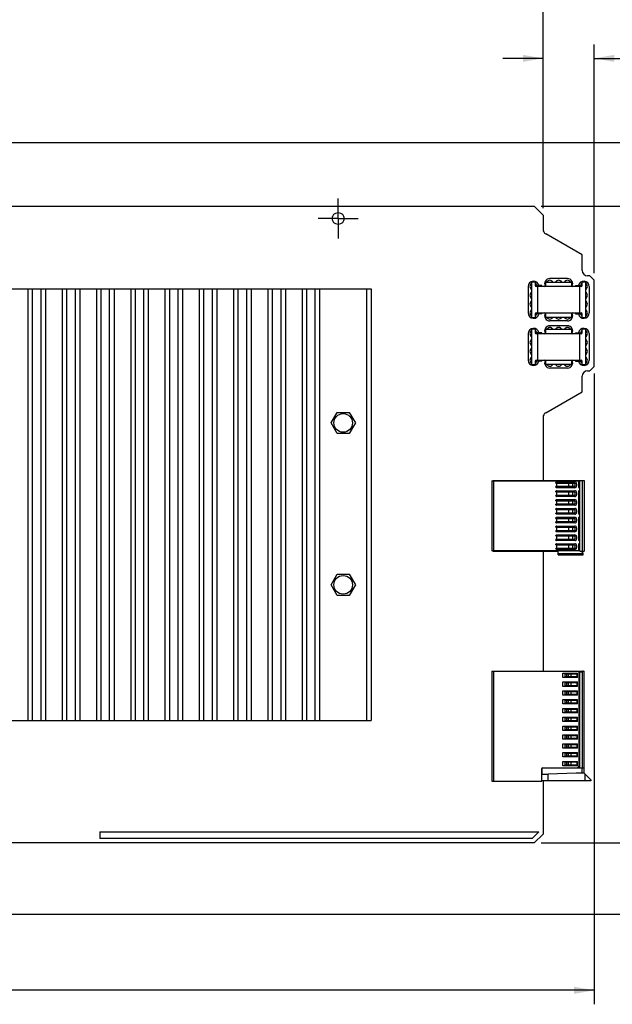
# Model space of a CAD drawing. Header units: inches. Extents: x 0 to 34, y 0 to 22.
# Tile 14 of 37: x 20.1 to 25.3, y 5.6 to 14.4. Entities that reach past the tile are written whole.
import ezdxf

# ---------------------------------------------------------------- set-up
doc = ezdxf.new("R2010")
doc.units = ezdxf.units.IN
doc.header["$LTSCALE"] = 1.87
doc.header["$MEASUREMENT"] = 0
doc.linetypes.add('CENTER', pattern=[0.6, 0.375, -0.075, 0.075, -0.075])
doc.layers.get('0').update_dxf_attribs({"linetype": 'CONTINUOUS'})
for name, color, linetype in [('02___PRT_ALL_AXES', 7, 'CONTINUOUS'), ('COSMETIC', 7, 'CONTINUOUS'), ('DATUMCURVES', 7, 'CONTINUOUS'), ('DIMENSIONS', 7, 'CONTINUOUS')]:
    doc.layers.add(name, color=color, linetype=linetype)
doc.styles.get("Standard").update_dxf_attribs({"font": 'txt', "width": 0.8})
doc.dimstyles.new('DIMSTYLE_1', dxfattribs={"dimtxt": 0.125, "dimasz": 0.18, "dimexe": 0.125, "dimexo": 0.0625, "dimgap": 0.0625, "dimtad": 0, "dimtih": 1, "dimtoh": 1, "dimzin": 0, "dimdsep": 46, "dimtxsty": 'STANDARD', "dimblk": '_FILLED', "dimblk1": '_FILLED', "dimblk2": '_FILLED', "dimcen": 0.09, "dimazin": 0, "dimtp": 0.01, "dimtm": 0.01, "dimtfac": 1, "dimtofl": 0, "dimtmove": 0, "dimatfit": 3, "dimldrblk": '_FILLED', "dimfxl": 1, "dimtolj": 1, "dimtzin": 0, "dimarcsym": 0})

# ---------------------------------------------------------------- blocks, each defined once
blk = doc.blocks.new('_FILLED')
at = {"color": 0, "linetype": 'BYBLOCK'}
blk.add_solid([(0, 0), (-1, 0.174), (-1, -0.174)], dxfattribs=at)
blk = doc.blocks.new('*D16')
at = {"layer": 'DIMENSIONS', "color": 2, "linetype": 'CONTINUOUS'}
for p, q in [((25.179, 11.1974), (25.179, 5.5669)), ((11.9834, 6.9505), (11.9834, 5.5669)), ((11.9834, 5.6919), (17.6562, 5.6919)), ((25.179, 5.6919), (19.5062, 5.6919))]:
    blk.add_line(p, q, dxfattribs=at)
at = {"layer": 'DIMENSIONS', "color": 2, "linetype": 'CONTINUOUS', "xscale": 0.18, "yscale": 0.18, "zscale": 0.18, "rotation": 180}
blk.add_blockref('_FILLED', (11.9834, 5.6919), dxfattribs=at)
at = {"layer": 'DIMENSIONS', "color": 2, "linetype": 'CONTINUOUS', "xscale": 0.18, "yscale": 0.18, "zscale": 0.18}
blk.add_blockref('_FILLED', (25.179, 5.6919), dxfattribs=at)
at = {"layer": 'DIMENSIONS', "color": 2, "linetype": 'CONTINUOUS', "insert": (18.5812, 5.7544), "char_height": 0.125, "width": 1.725, "attachment_point": 2, "line_spacing_factor": 0.9}
blk.add_mtext('(335.17{\\ftxt.shx;\\W1.000000;\\H0.125000; }[13.196])', dxfattribs=at)
blk = doc.blocks.new('*D17')
at = {"layer": 'DIMENSIONS', "color": 2, "linetype": 'CONTINUOUS'}
for p, q in [((25.929, 7.0068), (25.929, 7.3668)), ((24.7058, 7.0068), (26.054, 7.0068)), ((13.3519, 6.371), (26.054, 6.371)), ((25.929, 6.371), (25.929, 6.011))]:
    blk.add_line(p, q, dxfattribs=at)
at = {"layer": 'DIMENSIONS', "color": 2, "linetype": 'CONTINUOUS', "xscale": 0.18, "yscale": 0.18, "zscale": 0.18}
for p, rotation in [((25.929, 7.0068), 270), ((25.929, 6.371), 90)]:
    blk.add_blockref('_FILLED', p, dxfattribs=dict(at, rotation=rotation))
at = {"layer": 'DIMENSIONS', "color": 2, "linetype": 'CONTINUOUS', "insert": (25.929, 6.7514), "char_height": 0.125, "width": 1.225, "attachment_point": 2, "line_spacing_factor": 0.9}
blk.add_mtext('16.15{\\ftxt.shx;\\W1.000000;\\H0.125000; }[.636]', dxfattribs=at)
blk = doc.blocks.new('*D18')
at = {"layer": 'DIMENSIONS', "color": 2, "linetype": 'CONTINUOUS'}
for p, q in [((24.7058, 12.6887), (26.804, 12.6887)), ((26.679, 12.6887), (26.679, 9.9728)), ((26.679, 7.0068), (26.679, 9.7228)), ((24.7058, 7.0068), (26.804, 7.0068))]:
    blk.add_line(p, q, dxfattribs=at)
at = {"layer": 'DIMENSIONS', "color": 2, "linetype": 'CONTINUOUS', "xscale": 0.18, "yscale": 0.18, "zscale": 0.18}
for p, rotation in [((26.679, 12.6887), 90), ((26.679, 7.0068), 270)]:
    blk.add_blockref('_FILLED', p, dxfattribs=dict(at, rotation=rotation))
at = {"layer": 'DIMENSIONS', "color": 2, "linetype": 'CONTINUOUS', "insert": (26.679, 9.9103), "char_height": 0.125, "width": 1.425, "attachment_point": 2, "line_spacing_factor": 0.9}
blk.add_mtext('144.32{\\ftxt.shx;\\W1.000000;\\H0.125000; }[5.682]', dxfattribs=at)
blk = doc.blocks.new('*D19')
at = {"layer": 'DIMENSIONS', "color": 2, "linetype": 'CONTINUOUS'}
for p, q in [((25.929, 13.2588), (25.929, 13.6188)), ((13.6609, 13.2588), (26.054, 13.2588)), ((24.7058, 12.6887), (26.054, 12.6887)), ((25.929, 12.6887), (25.929, 12.3287))]:
    blk.add_line(p, q, dxfattribs=at)
at = {"layer": 'DIMENSIONS', "color": 2, "linetype": 'CONTINUOUS', "xscale": 0.18, "yscale": 0.18, "zscale": 0.18}
for p, rotation in [((25.929, 13.2588), 270), ((25.929, 12.6887), 90)]:
    blk.add_blockref('_FILLED', p, dxfattribs=dict(at, rotation=rotation))
at = {"layer": 'DIMENSIONS', "color": 2, "linetype": 'CONTINUOUS', "insert": (25.929, 13.0363), "char_height": 0.125, "width": 1.225, "attachment_point": 2, "line_spacing_factor": 0.9}
blk.add_mtext('14.48{\\ftxt.shx;\\W1.000000;\\H0.125000; }[.570]', dxfattribs=at)
blk = doc.blocks.new('*D20')
at = {"layer": 'DIMENSIONS', "color": 2, "linetype": 'CONTINUOUS'}
for p, q in [((24.722, 12.6725), (24.722, 14.1338)), ((25.179, 12.0909), (25.179, 14.1338)), ((24.722, 14.0088), (24.362, 14.0088)), ((25.179, 14.0088), (25.5305, 14.0088))]:
    blk.add_line(p, q, dxfattribs=at)
at = {"layer": 'DIMENSIONS', "color": 2, "linetype": 'CONTINUOUS', "xscale": 0.18, "yscale": 0.18, "zscale": 0.18}
blk.add_blockref('_FILLED', (24.722, 14.0088), dxfattribs=at)
at = {"layer": 'DIMENSIONS', "color": 2, "linetype": 'CONTINUOUS', "xscale": 0.18, "yscale": 0.18, "zscale": 0.18, "rotation": 180}
blk.add_blockref('_FILLED', (25.179, 14.0088), dxfattribs=at)
at = {"layer": 'DIMENSIONS', "color": 2, "linetype": 'CONTINUOUS', "insert": (25.593, 14.0713), "char_height": 0.125, "width": 1.225, "attachment_point": 1, "line_spacing_factor": 0.9}
blk.add_mtext('11.61{\\ftxt.shx;\\W1.000000;\\H0.125000; }[.457]', dxfattribs=at)
blk = doc.blocks.new('*D21')
at = {"layer": 'DIMENSIONS', "color": 2, "linetype": 'CONTINUOUS'}
for p, q in [((13.5984, 13.3213), (13.5984, 14.8838)), ((24.722, 12.6725), (24.722, 14.8838)), ((13.5984, 14.7588), (18.3352, 14.7588)), ((24.722, 14.7588), (19.9852, 14.7588))]:
    blk.add_line(p, q, dxfattribs=at)
at = {"layer": 'DIMENSIONS', "color": 2, "linetype": 'CONTINUOUS', "xscale": 0.18, "yscale": 0.18, "zscale": 0.18, "rotation": 180}
blk.add_blockref('_FILLED', (13.5984, 14.7588), dxfattribs=at)
at = {"layer": 'DIMENSIONS', "color": 2, "linetype": 'CONTINUOUS', "xscale": 0.18, "yscale": 0.18, "zscale": 0.18}
blk.add_blockref('_FILLED', (24.722, 14.7588), dxfattribs=at)
at = {"layer": 'DIMENSIONS', "color": 2, "linetype": 'CONTINUOUS', "insert": (19.1602, 14.8213), "char_height": 0.125, "width": 1.525, "attachment_point": 2, "line_spacing_factor": 0.9}
blk.add_mtext('282.54{\\ftxt.shx;\\W1.000000;\\H0.125000; }[11.124]', dxfattribs=at)

msp = doc.modelspace()

# ---------------------------------------------------------------- linework, layer by layer
at = {"color": 7, "linetype": 'CONTINUOUS'}
for p, q in [((24.6433, 12.6887), (24.722, 12.61)), ((24.722, 12.61), (24.722, 12.4833)), ((25.0706, 12.2548), (24.7457, 12.4424)), ((25.0706, 12.115), (25.0706, 12.2548)), ((25.1397, 12.0678), (25.1178, 12.0678)), ((25.179, 12.0284), (25.1397, 12.0678)), ((14.8104, 11.9525), (23.1876, 11.9525)), ((20.1257, 11.9525), (20.1257, 8.1002)), ((20.165, 11.9525), (20.165, 8.1002)), ((20.2438, 8.1002), (20.2438, 11.9525)), ((20.2831, 11.9525), (20.2831, 8.1002)), ((20.4315, 11.9525), (20.4315, 8.1002)), ((20.4709, 11.9525), (20.4709, 8.1002)), ((20.5496, 8.1002), (20.5496, 11.9525)), ((20.589, 11.9525), (20.589, 8.1002)), ((20.7373, 11.9525), (20.7373, 8.1002)), ((20.7767, 11.9525), (20.7767, 8.1002)), ((20.8554, 8.1002), (20.8554, 11.9525)), ((20.8948, 11.9525), (20.8948, 8.1002)), ((21.0431, 11.9525), (21.0431, 8.1002)), ((21.0825, 11.9525), (21.0825, 8.1002)), ((21.1613, 8.1002), (21.1613, 11.9525)), ((21.2006, 11.9525), (21.2006, 8.1002)), ((21.349, 11.9525), (21.349, 8.1002)), ((21.3883, 11.9525), (21.3883, 8.1002)), ((21.4671, 8.1002), (21.4671, 11.9525)), ((21.5064, 11.9525), (21.5064, 8.1002)), ((21.6548, 11.9525), (21.6548, 8.1002)), ((21.6942, 11.9525), (21.6942, 8.1002)), ((21.7729, 8.1002), (21.7729, 11.9525)), ((21.8123, 11.9525), (21.8123, 8.1002)), ((21.9606, 11.9525), (21.9606, 8.1002)), ((22, 11.9525), (22, 8.1002)), ((22.0787, 8.1002), (22.0787, 11.9525)), ((22.1181, 11.9525), (22.1181, 8.1002)), ((22.2664, 11.9525), (22.2664, 8.1002)), ((22.3058, 11.9525), (22.3058, 8.1002)), ((22.3846, 8.1002), (22.3846, 11.9525)), ((22.4239, 11.9525), (22.4239, 8.1002)), ((22.5723, 11.9525), (22.5723, 8.1002)), ((22.6116, 11.9525), (22.6116, 8.1002)), ((22.6904, 8.1002), (22.6904, 11.9525)), ((22.7298, 8.1002), (22.7298, 11.9525)), ((23.1482, 11.9525), (23.1482, 8.1002)), ((23.1876, 11.9525), (23.1876, 8.1002)), ((24.6512, 12.0123), (24.6209, 12.0123)), ((24.6209, 11.6973), (24.6209, 12.0123)), ((24.6512, 12.0123), (24.6512, 11.9808)), ((25.063, 11.9729), (24.659, 11.9729)), ((24.7109, 11.9813), (24.6609, 11.9813)), ((24.6609, 11.9813), (24.6609, 11.9729)), ((24.6709, 11.9729), (24.6709, 11.7367)), ((24.7109, 11.9729), (24.7109, 11.9813)), ((24.7429, 12.0123), (24.9791, 12.0123)), ((24.7429, 12.0123), (24.7429, 11.9808)), ((24.9791, 11.9808), (24.9791, 12.0123)), ((25.0112, 11.9813), (25.0612, 11.9813)), ((25.0112, 11.9813), (25.0112, 11.9729)), ((25.0512, 11.7367), (25.0512, 11.9729)), ((25.0612, 11.9729), (25.0612, 11.9813)), ((25.1012, 12.0123), (25.0709, 12.0123)), ((25.0709, 11.9808), (25.0709, 12.0123)), ((25.1012, 12.0123), (25.1012, 11.6973)), ((25.179, 11.2599), (25.179, 12.0284)), ((24.6209, 11.6973), (24.6512, 11.6973)), ((24.6512, 11.7288), (24.6512, 11.6973)), ((24.659, 11.7367), (25.063, 11.7367)), ((24.6609, 11.7367), (24.6609, 11.7283)), ((24.7109, 11.7283), (24.6609, 11.7283)), ((24.7109, 11.7283), (24.7109, 11.7367)), ((24.7429, 11.7288), (24.7429, 11.6973)), ((24.9791, 11.6973), (24.7429, 11.6973)), ((24.9791, 11.6973), (24.9791, 11.7288)), ((25.0112, 11.7367), (25.0112, 11.7283)), ((25.0112, 11.7283), (25.0612, 11.7283)), ((25.0612, 11.7283), (25.0612, 11.7367)), ((25.0709, 11.6973), (25.0709, 11.7288)), ((25.0709, 11.6973), (25.1012, 11.6973)), ((24.6512, 11.591), (24.6209, 11.591)), ((24.6209, 11.276), (24.6209, 11.591)), ((24.6512, 11.591), (24.6512, 11.5595)), ((25.063, 11.5516), (24.659, 11.5516)), ((24.7109, 11.56), (24.6609, 11.56)), ((24.6609, 11.56), (24.6609, 11.5516)), ((24.6709, 11.5516), (24.6709, 11.3154)), ((24.7109, 11.5516), (24.7109, 11.56)), ((24.7429, 11.591), (24.9791, 11.591)), ((24.7429, 11.591), (24.7429, 11.5595)), ((24.9791, 11.5595), (24.9791, 11.591)), ((25.0112, 11.56), (25.0612, 11.56)), ((25.0112, 11.56), (25.0112, 11.5516)), ((25.0512, 11.3154), (25.0512, 11.5516)), ((25.0612, 11.5516), (25.0612, 11.56)), ((25.1012, 11.591), (25.0709, 11.591)), ((25.0709, 11.5595), (25.0709, 11.591)), ((25.1012, 11.591), (25.1012, 11.276)), ((24.6209, 11.276), (24.6512, 11.276)), ((24.6512, 11.3075), (24.6512, 11.276)), ((24.659, 11.3154), (25.063, 11.3154)), ((24.6609, 11.3154), (24.6609, 11.307)), ((24.7109, 11.307), (24.6609, 11.307)), ((24.7109, 11.307), (24.7109, 11.3154)), ((24.7429, 11.3075), (24.7429, 11.276)), ((24.9791, 11.276), (24.7429, 11.276)), ((24.9791, 11.276), (24.9791, 11.3075)), ((25.0112, 11.3154), (25.0112, 11.307)), ((25.0112, 11.307), (25.0612, 11.307)), ((25.0612, 11.307), (25.0612, 11.3154)), ((25.0709, 11.276), (25.0709, 11.3075)), ((25.0709, 11.276), (25.1012, 11.276)), ((25.1397, 11.2205), (25.179, 11.2599)), ((25.0706, 11.0335), (25.0706, 11.1733)), ((25.1178, 11.2205), (25.1397, 11.2205)), ((24.7457, 10.8459), (25.0706, 11.0335)), ((22.8304, 10.7553), (22.8847, 10.8493)), ((22.8847, 10.8493), (22.9932, 10.8493)), ((22.9932, 10.8493), (23.0475, 10.7553)), ((22.8847, 10.6613), (22.8304, 10.7553)), ((23.0475, 10.7553), (22.9932, 10.6613)), ((24.722, 10.805), (24.722, 10.2409)), ((22.9932, 10.6613), (22.8847, 10.6613)), ((24.265, 10.2376), (25.041, 10.2376)), ((24.265, 10.2376), (24.265, 9.6143)), ((24.2752, 10.2409), (25.0882, 10.2409)), ((24.2752, 10.2376), (24.2752, 10.2409)), ((24.2815, 9.6143), (24.2815, 10.2376)), ((24.8371, 10.2187), (24.8371, 10.2236)), ((24.8371, 10.2187), (25.0055, 10.2187)), ((24.842, 10.2285), (25.0055, 10.2285)), ((24.8424, 10.2187), (24.8424, 10.1872)), ((24.8435, 10.1872), (24.8435, 10.2187)), ((24.9474, 10.2187), (24.9474, 10.1872)), ((24.9496, 10.2187), (24.9496, 10.1872)), ((24.9866, 10.1872), (24.9866, 10.2187)), ((25.0055, 10.2187), (25.0055, 10.1872)), ((25.0213, 10.2128), (25.0213, 10.1931)), ((25.041, 10.1793), (25.041, 10.2376)), ((25.0488, 9.611), (25.0488, 10.2409)), ((25.0725, 9.611), (25.0725, 10.2409)), ((25.0882, 10.2409), (25.0882, 9.611)), ((25.0055, 10.1872), (24.8371, 10.1872)), ((24.8371, 10.1823), (24.8371, 10.1872)), ((24.8371, 10.1399), (24.8371, 10.1449)), ((24.8371, 10.1399), (25.0055, 10.1399)), ((25.0055, 10.1084), (24.8371, 10.1084)), ((24.8371, 10.1035), (24.8371, 10.1084)), ((25.0055, 10.1773), (24.842, 10.1773)), ((24.842, 10.1498), (25.0055, 10.1498)), ((24.8424, 10.1399), (24.8424, 10.1084)), ((24.8435, 10.1084), (24.8435, 10.1399)), ((24.9474, 10.1399), (24.9474, 10.1084)), ((24.9496, 10.1399), (24.9496, 10.1084)), ((24.9866, 10.1084), (24.9866, 10.1399)), ((25.0055, 10.1399), (25.0055, 10.1084)), ((25.0213, 10.134), (25.0213, 10.1144)), ((25.041, 9.9431), (25.041, 10.1478)), ((25.0487, 10.1734), (25.0469, 10.1734)), ((25.0469, 10.1537), (25.0487, 10.1537)), ((24.8371, 10.0612), (24.8371, 10.0661)), ((24.8371, 10.0612), (25.0055, 10.0612)), ((25.0055, 10.0297), (24.8371, 10.0297)), ((24.8371, 10.0248), (24.8371, 10.0297)), ((25.0055, 10.0986), (24.842, 10.0986)), ((24.842, 10.071), (25.0055, 10.071)), ((25.0055, 10.0199), (24.842, 10.0199)), ((24.8424, 10.0612), (24.8424, 10.0297)), ((24.8435, 10.0297), (24.8435, 10.0612)), ((24.9474, 10.0612), (24.9474, 10.0297)), ((24.9496, 10.0612), (24.9496, 10.0297)), ((24.9866, 10.0297), (24.9866, 10.0612)), ((25.0055, 10.0612), (25.0055, 10.0297)), ((25.0213, 10.0553), (25.0213, 10.0356)), ((24.8371, 9.9825), (24.8371, 9.9874)), ((24.8371, 9.9825), (25.0055, 9.9825)), ((25.0055, 9.951), (24.8371, 9.951)), ((24.8371, 9.946), (24.8371, 9.951)), ((24.842, 9.9923), (25.0055, 9.9923)), ((25.0055, 9.9411), (24.842, 9.9411)), ((24.8424, 9.9825), (24.8424, 9.951)), ((24.8435, 9.951), (24.8435, 9.9825)), ((24.9474, 9.9825), (24.9474, 9.951)), ((24.9496, 9.9825), (24.9496, 9.951)), ((24.9866, 9.951), (24.9866, 9.9825)), ((25.0055, 9.9825), (25.0055, 9.951)), ((25.0213, 9.9766), (25.0213, 9.9569)), ((25.0487, 9.9372), (25.0469, 9.9372)), ((24.8371, 9.9037), (24.8371, 9.9086)), ((24.8371, 9.9037), (25.0055, 9.9037)), ((25.0055, 9.8722), (24.8371, 9.8722)), ((24.8371, 9.8673), (24.8371, 9.8722)), ((24.842, 9.9136), (25.0055, 9.9136)), ((25.0055, 9.8624), (24.842, 9.8624)), ((24.8424, 9.9037), (24.8424, 9.8722)), ((24.8435, 9.8722), (24.8435, 9.9037)), ((24.9474, 9.9037), (24.9474, 9.8722)), ((24.9496, 9.9037), (24.9496, 9.8722)), ((24.9866, 9.8722), (24.9866, 9.9037)), ((25.0055, 9.9037), (25.0055, 9.8722)), ((25.0213, 9.8978), (25.0213, 9.8781)), ((25.041, 9.7069), (25.041, 9.9116)), ((25.0469, 9.9175), (25.0487, 9.9175)), ((24.8371, 9.825), (24.8371, 9.8299)), ((24.8371, 9.825), (25.0055, 9.825)), ((25.0055, 9.7935), (24.8371, 9.7935)), ((24.8371, 9.7886), (24.8371, 9.7935)), ((24.842, 9.8348), (25.0055, 9.8348)), ((25.0055, 9.7836), (24.842, 9.7836)), ((24.842, 9.7561), (25.0055, 9.7561)), ((24.8424, 9.825), (24.8424, 9.7935)), ((24.8435, 9.7935), (24.8435, 9.825)), ((24.9474, 9.825), (24.9474, 9.7935)), ((24.9496, 9.825), (24.9496, 9.7935)), ((24.9866, 9.7935), (24.9866, 9.825)), ((25.0055, 9.825), (25.0055, 9.7935)), ((25.0213, 9.8191), (25.0213, 9.7994)), ((24.8371, 9.7462), (24.8371, 9.7512)), ((24.8371, 9.7462), (25.0055, 9.7462)), ((25.0055, 9.7147), (24.8371, 9.7147)), ((24.8371, 9.7098), (24.8371, 9.7147)), ((24.8371, 9.6675), (24.8371, 9.6724)), ((24.8371, 9.6675), (25.0055, 9.6675)), ((25.0055, 9.7049), (24.842, 9.7049)), ((24.842, 9.6773), (25.0055, 9.6773)), ((24.8424, 9.7462), (24.8424, 9.7147)), ((24.8424, 9.6675), (24.8424, 9.636)), ((24.8435, 9.7147), (24.8435, 9.7462)), ((24.8435, 9.636), (24.8435, 9.6675)), ((24.9474, 9.7462), (24.9474, 9.7147)), ((24.9474, 9.6675), (24.9474, 9.636)), ((24.9496, 9.7462), (24.9496, 9.7147)), ((24.9496, 9.6675), (24.9496, 9.636)), ((24.9866, 9.7147), (24.9866, 9.7462)), ((24.9866, 9.636), (24.9866, 9.6675)), ((25.0055, 9.7462), (25.0055, 9.7147)), ((25.0055, 9.6675), (25.0055, 9.636)), ((25.0213, 9.7403), (25.0213, 9.7206)), ((25.041, 9.6143), (25.041, 9.6754)), ((25.0487, 9.701), (25.0469, 9.701)), ((25.0469, 9.6813), (25.0487, 9.6813)), ((25.041, 9.6143), (24.265, 9.6143)), ((24.2752, 9.611), (24.2752, 9.6143)), ((24.2752, 9.611), (24.8559, 9.611)), ((24.722, 9.611), (24.722, 8.5411)), ((25.0055, 9.636), (24.8371, 9.636)), ((24.8371, 9.6311), (24.8371, 9.636)), ((25.0055, 9.6262), (24.842, 9.6262)), ((24.8559, 9.5795), (24.8559, 9.611)), ((25.0706, 9.5874), (24.8559, 9.5874)), ((24.8559, 9.5795), (25.0792, 9.5795)), ((25.0213, 9.6616), (25.0213, 9.6419)), ((25.0488, 9.611), (25.0882, 9.611)), ((25.0685, 9.611), (25.0706, 9.5874)), ((25.0792, 9.5795), (25.0764, 9.611)), ((22.8304, 9.3103), (22.8847, 9.4043)), ((22.8847, 9.4043), (22.9932, 9.4043)), ((22.9932, 9.4043), (23.0475, 9.3103)), ((22.8847, 9.2163), (22.8304, 9.3103)), ((23.0475, 9.3103), (22.9932, 9.2163)), ((22.9932, 9.2163), (22.8847, 9.2163)), ((24.2653, 8.5403), (25.0409, 8.5403)), ((24.2653, 8.5403), (24.2653, 7.558)), ((24.2736, 8.5411), (25.0882, 8.5411)), ((24.2736, 8.5403), (24.2736, 8.5411)), ((24.2791, 8.5411), (24.2791, 8.5403)), ((24.2791, 8.5403), (24.2791, 8.5411)), ((24.2799, 8.5403), (24.2799, 8.5411)), ((24.2819, 7.558), (24.2819, 8.5403)), ((24.3209, 8.5411), (24.3202, 8.5403)), ((25.0409, 8.5403), (25.0409, 7.6879)), ((25.0409, 8.5332), (25.0724, 8.5332)), ((25.0488, 7.6741), (25.0488, 8.5411)), ((25.0724, 7.6741), (25.0724, 8.5332)), ((25.0882, 7.6289), (25.0882, 8.5411)), ((24.8992, 8.5226), (25.0291, 8.5226)), ((24.8992, 8.4832), (24.8992, 8.5226)), ((25.0291, 8.4832), (24.8992, 8.4832)), ((24.8992, 8.4438), (25.0291, 8.4438)), ((24.8992, 8.4045), (24.8992, 8.4438)), ((24.9148, 8.5167), (25.0291, 8.5167)), ((24.9148, 8.5167), (24.9148, 8.4891)), ((25.0291, 8.4891), (24.9148, 8.4891)), ((24.9148, 8.4379), (25.0291, 8.4379)), ((24.9148, 8.4379), (24.9148, 8.4104)), ((24.9346, 8.4891), (24.9346, 8.5167)), ((24.9346, 8.4104), (24.9346, 8.4379)), ((24.9491, 8.4891), (24.9491, 8.5167)), ((24.9491, 8.4104), (24.9491, 8.4379)), ((24.9731, 8.4891), (24.9731, 8.5167)), ((24.9731, 8.4104), (24.9731, 8.4379)), ((25.0244, 8.5167), (25.0244, 8.4891)), ((25.0244, 8.4379), (25.0244, 8.4104)), ((25.0291, 8.4832), (25.0291, 8.5226)), ((25.0291, 8.4045), (25.0291, 8.4438)), ((25.0291, 8.4045), (24.8992, 8.4045)), ((24.8992, 8.3651), (25.0291, 8.3651)), ((24.8992, 8.3257), (24.8992, 8.3651)), ((25.0291, 8.4104), (24.9148, 8.4104)), ((24.9148, 8.3592), (25.0291, 8.3592)), ((24.9148, 8.3592), (24.9148, 8.3316)), ((24.9346, 8.3316), (24.9346, 8.3592)), ((24.9491, 8.3316), (24.9491, 8.3592)), ((24.9731, 8.3316), (24.9731, 8.3592)), ((25.0244, 8.3592), (25.0244, 8.3316)), ((25.0291, 8.3257), (25.0291, 8.3651)), ((25.0291, 8.3257), (24.8992, 8.3257)), ((24.8992, 8.2863), (25.0291, 8.2863)), ((24.8992, 8.247), (24.8992, 8.2863)), ((25.0291, 8.3316), (24.9148, 8.3316)), ((24.9148, 8.2804), (25.0291, 8.2804)), ((24.9148, 8.2804), (24.9148, 8.2529)), ((24.9346, 8.2529), (24.9346, 8.2804)), ((24.9491, 8.2529), (24.9491, 8.2804)), ((24.9731, 8.2529), (24.9731, 8.2804)), ((25.0244, 8.2804), (25.0244, 8.2529)), ((25.0291, 8.247), (25.0291, 8.2863)), ((25.0291, 8.247), (24.8992, 8.247)), ((24.8992, 8.2076), (25.0291, 8.2076)), ((24.8992, 8.1682), (24.8992, 8.2076)), ((25.0291, 8.2529), (24.9148, 8.2529)), ((24.9148, 8.2017), (25.0291, 8.2017)), ((24.9148, 8.2017), (24.9148, 8.1741)), ((25.0291, 8.1741), (24.9148, 8.1741)), ((24.9346, 8.1741), (24.9346, 8.2017)), ((24.9491, 8.1741), (24.9491, 8.2017)), ((24.9731, 8.1741), (24.9731, 8.2017)), ((25.0244, 8.2017), (25.0244, 8.1741)), ((25.0291, 8.1682), (25.0291, 8.2076)), ((14.8104, 8.1002), (23.1876, 8.1002)), ((25.0291, 8.1682), (24.8992, 8.1682)), ((24.8992, 8.1289), (25.0291, 8.1289)), ((24.8992, 8.0895), (24.8992, 8.1289)), ((25.0291, 8.0895), (24.8992, 8.0895)), ((24.9148, 8.123), (25.0291, 8.123)), ((24.9148, 8.123), (24.9148, 8.0954)), ((25.0291, 8.0954), (24.9148, 8.0954)), ((24.9346, 8.0954), (24.9346, 8.123)), ((24.9491, 8.0954), (24.9491, 8.123)), ((24.9731, 8.0954), (24.9731, 8.123)), ((25.0244, 8.123), (25.0244, 8.0954)), ((25.0291, 8.0895), (25.0291, 8.1289)), ((24.8992, 8.0501), (25.0291, 8.0501)), ((24.8992, 8.0108), (24.8992, 8.0501)), ((25.0291, 8.0108), (24.8992, 8.0108)), ((24.9148, 8.0442), (25.0291, 8.0442)), ((24.9148, 8.0442), (24.9148, 8.0167)), ((25.0291, 8.0167), (24.9148, 8.0167)), ((24.9346, 8.0167), (24.9346, 8.0442)), ((24.9491, 8.0167), (24.9491, 8.0442)), ((24.9731, 8.0167), (24.9731, 8.0442)), ((25.0244, 8.0442), (25.0244, 8.0167)), ((25.0291, 8.0108), (25.0291, 8.0501)), ((24.8992, 7.9714), (25.0291, 7.9714)), ((24.8992, 7.932), (24.8992, 7.9714)), ((25.0291, 7.932), (24.8992, 7.932)), ((24.9148, 7.9655), (25.0291, 7.9655)), ((24.9148, 7.9655), (24.9148, 7.9379)), ((25.0291, 7.9379), (24.9148, 7.9379)), ((24.9346, 7.9379), (24.9346, 7.9655)), ((24.9491, 7.9379), (24.9491, 7.9655)), ((24.9731, 7.9379), (24.9731, 7.9655)), ((25.0244, 7.9655), (25.0244, 7.9379)), ((25.0291, 7.932), (25.0291, 7.9714)), ((24.8992, 7.8926), (25.0291, 7.8926)), ((24.8992, 7.8533), (24.8992, 7.8926)), ((25.0291, 7.8533), (24.8992, 7.8533)), ((24.9148, 7.8867), (25.0291, 7.8867)), ((24.9148, 7.8867), (24.9148, 7.8592)), ((25.0291, 7.8592), (24.9148, 7.8592)), ((24.9346, 7.8592), (24.9346, 7.8867)), ((24.9491, 7.8592), (24.9491, 7.8867)), ((24.9731, 7.8592), (24.9731, 7.8867)), ((25.0244, 7.8867), (25.0244, 7.8592)), ((25.0291, 7.8533), (25.0291, 7.8926)), ((24.8992, 7.8139), (25.0291, 7.8139)), ((24.8992, 7.7745), (24.8992, 7.8139)), ((25.0291, 7.7745), (24.8992, 7.7745)), ((24.8992, 7.7352), (25.0291, 7.7352)), ((24.8992, 7.6958), (24.8992, 7.7352)), ((24.9148, 7.808), (25.0291, 7.808)), ((24.9148, 7.808), (24.9148, 7.7804)), ((25.0291, 7.7804), (24.9148, 7.7804)), ((24.9346, 7.7804), (24.9346, 7.808)), ((24.9491, 7.7804), (24.9491, 7.808)), ((24.9731, 7.7804), (24.9731, 7.808)), ((25.0244, 7.808), (25.0244, 7.7804)), ((25.0291, 7.7745), (25.0291, 7.8139)), ((25.0291, 7.6958), (25.0291, 7.7352)), ((24.7102, 7.558), (24.7102, 7.6702)), ((25.0882, 7.6741), (24.7142, 7.6741)), ((24.7142, 7.6201), (24.7142, 7.6741)), ((24.7161, 7.6761), (25.0226, 7.6761)), ((25.0291, 7.6958), (24.8992, 7.6958)), ((24.9148, 7.7293), (25.0291, 7.7293)), ((24.9148, 7.7293), (24.9148, 7.7017)), ((25.0291, 7.7017), (24.9148, 7.7017)), ((24.9346, 7.7017), (24.9346, 7.7293)), ((24.9491, 7.7017), (24.9491, 7.7293)), ((24.9731, 7.7017), (24.9731, 7.7293)), ((25.0244, 7.7293), (25.0244, 7.7017)), ((25.0337, 7.6807), (25.0409, 7.6879)), ((25.0685, 7.6741), (25.0685, 7.6289)), ((24.2653, 7.558), (24.7102, 7.558)), ((25.1472, 7.56), (24.7102, 7.56)), ((24.7142, 7.6201), (24.7673, 7.6201)), ((24.722, 7.56), (24.722, 7.0856)), ((25.0173, 7.6289), (24.7673, 7.6201)), ((24.7673, 7.56), (24.7673, 7.6201)), ((25.0882, 7.6289), (25.0173, 7.6289)), ((25.0882, 7.6289), (25.1472, 7.5698)), ((25.0951, 7.622), (25.0951, 7.56)), ((25.1472, 7.5698), (25.1472, 7.56)), ((24.722, 7.0856), (24.6433, 7.0068)), ((24.6433, 7.0068), (13.7844, 7.0068))]:
    msp.add_line(p, q, dxfattribs=at)
for centre, radius, start, end in [((24.7693, 12.4833), 0.0472, 180, 240), ((25.1178, 12.115), 0.0472, 180, 270), ((24.6609, 11.9913), 0.01, 191.58336, 270), ((24.659, 11.9808), 0.00787, 180, 270), ((24.735, 11.9808), 0.00787, 270, 360), ((24.987, 11.9808), 0.00787, 180, 270), ((25.0612, 11.9913), 0.01, 270, 348.41664), ((25.063, 11.9808), 0.00787, 270, 360), ((24.6609, 11.7183), 0.01, 90, 168.41664), ((24.659, 11.7288), 0.00787, 90, 180), ((24.735, 11.7288), 0.00787, 0, 90), ((24.987, 11.7288), 0.00787, 90, 180), ((25.0612, 11.7183), 0.01, 11.58336, 90), ((25.063, 11.7288), 0.00787, 0, 90), ((24.6609, 11.57), 0.01, 191.58336, 270), ((24.659, 11.5595), 0.00787, 180, 270), ((24.735, 11.5595), 0.00787, 270, 360), ((24.987, 11.5595), 0.00787, 180, 270), ((25.0612, 11.57), 0.01, 270, 348.41664), ((25.063, 11.5595), 0.00787, 270, 360), ((24.6609, 11.297), 0.01, 90, 168.41664), ((24.659, 11.3075), 0.00787, 90, 180), ((24.735, 11.3075), 0.00787, 0, 90), ((24.987, 11.3075), 0.00787, 90, 180), ((25.0612, 11.297), 0.01, 11.58336, 90), ((25.063, 11.3075), 0.00787, 0, 90), ((25.1178, 11.1733), 0.0472, 90, 180), ((24.7693, 10.805), 0.0472, 120, 180), ((24.842, 10.2236), 0.00492, 90.00161, 179.99992), ((25.0055, 10.2128), 0.0157, 359.99888, 90.00004), ((25.0055, 10.1931), 0.0157, 269.99671, 359.99979), ((24.842, 10.1823), 0.00492, 179.99987, 269.99216), ((24.842, 10.1449), 0.00492, 90.00161, 179.99992), ((25.0055, 10.134), 0.0157, 359.99888, 90.00004), ((25.0055, 10.1144), 0.0157, 269.99671, 359.99979), ((25.0469, 10.1793), 0.00591, 179.99781, 269.99982), ((25.0469, 10.1478), 0.00591, 90.00732, 179.9829), ((24.842, 10.1035), 0.00492, 179.99987, 269.99216), ((24.842, 10.0661), 0.00492, 90.00161, 179.99992), ((24.842, 10.0248), 0.00492, 179.99987, 269.99216), ((25.0055, 10.0553), 0.0157, 359.99888, 90.00004), ((25.0055, 10.0356), 0.0157, 269.99671, 359.99979), ((24.842, 9.9874), 0.00492, 90.00161, 179.99992), ((24.842, 9.946), 0.00492, 179.99987, 269.99216), ((25.0055, 9.9766), 0.0157, 359.99888, 90.00004), ((25.0055, 9.9569), 0.0157, 269.99671, 359.99979), ((25.0469, 9.9431), 0.00591, 179.95839, 269.99982), ((24.842, 9.9086), 0.00492, 90.00161, 179.99992), ((24.842, 9.8673), 0.00492, 179.99987, 269.99216), ((25.0055, 9.8978), 0.0157, 359.99888, 90.00004), ((25.0055, 9.8781), 0.0157, 269.99671, 359.99979), ((25.0469, 9.9116), 0.00591, 90.00732, 179.99957), ((24.842, 9.8299), 0.00492, 90.00161, 179.99992), ((24.842, 9.7886), 0.00492, 179.99987, 269.99216), ((24.842, 9.7512), 0.00492, 90.00161, 179.99992), ((25.0055, 9.8191), 0.0157, 359.99888, 90.00004), ((25.0055, 9.7994), 0.0157, 269.99671, 359.99979), ((25.0055, 9.7403), 0.0157, 359.99888, 90.00004), ((24.842, 9.7098), 0.00492, 179.99987, 269.99216), ((24.842, 9.6724), 0.00492, 90.00161, 179.99992), ((25.0055, 9.7206), 0.0157, 269.99671, 359.99979), ((25.0055, 9.6616), 0.0157, 359.99888, 90.00004), ((25.0469, 9.7069), 0.00591, 179.9879, 269.99982), ((25.0469, 9.6754), 0.00591, 90.00373, 179.99865), ((24.842, 9.6311), 0.00492, 179.99987, 269.99216), ((25.0055, 9.6419), 0.0157, 269.99671, 359.99979), ((24.7161, 7.6702), 0.00591, 90, 180), ((25.0226, 7.6919), 0.0157, 270, 315)]:
    msp.add_arc(centre, radius, start, end, dxfattribs=at)
msp.add_ellipse((25.0803, 8.5332), major_axis=(0, 0.00787), ratio=1, start_param=0, end_param=1.570796, dxfattribs=at)
msp.add_open_spline([(25.0792, 9.5795), (25.0773, 9.5795), (25.0742, 9.5806), (25.0714, 9.5839), (25.0707, 9.5862), (25.0706, 9.5874)], degree=3, knots=[0, 0, 0, 0, 0.445873, 0.706837, 1, 1, 1, 1], dxfattribs=at)
at = {"layer": '02___PRT_ALL_AXES', "color": 7, "linetype": 'CENTER'}
for q in [(22.8941, 12.7578), (22.7159, 12.5797), (23.0722, 12.5797), (22.8941, 12.4015)]:
    msp.add_line((22.8941, 12.5797), q, dxfattribs=at)
at = {"layer": '02___PRT_ALL_AXES', "color": 7, "linetype": 'CONTINUOUS'}
msp.add_line((13.8264, 12.6887), (24.6433, 12.6887), dxfattribs=at)
for centre, radius in [((22.8941, 12.5797), 0.0531), ((22.939, 10.7553), 0.083), ((22.939, 9.3103), 0.083)]:
    msp.add_circle(centre, radius, dxfattribs=at)
for centre, start, end in [((24.6365, 11.9733), 120.30106, 239.69894), ((24.6365, 11.9733), 14.82134, 64.28571), ((24.7825, 11.9963), 31.1967, 148.8033), ((24.861, 11.9963), 31.1967, 148.8033), ((24.9395, 11.9963), 31.1967, 148.8033), ((25.0855, 11.9733), 115.71429, 165.17866), ((25.0855, 11.9733), 300.30106, 59.69894), ((24.6365, 11.8943), 120.30106, 239.69894), ((25.0855, 11.8943), 300.30106, 59.69894), ((24.6365, 11.8153), 120.30106, 239.69894), ((25.0855, 11.8153), 300.30106, 59.69894), ((24.6365, 11.7363), 120.30106, 239.69894), ((24.6365, 11.7363), 295.71429, 345.17866), ((24.7825, 11.7133), 211.1967, 328.8033), ((24.861, 11.7133), 211.1967, 328.8033), ((24.9395, 11.7133), 211.1967, 328.8033), ((25.0855, 11.7363), 194.82134, 244.28571), ((25.0855, 11.7363), 300.30106, 59.69894), ((24.7825, 11.575), 31.1967, 148.8033), ((24.861, 11.575), 31.1967, 148.8033), ((24.9395, 11.575), 31.1967, 148.8033), ((24.6365, 11.552), 120.30106, 239.69894), ((24.6365, 11.552), 14.82134, 64.28571), ((25.0855, 11.552), 115.71429, 165.17866), ((25.0855, 11.552), 300.30106, 59.69894), ((24.6365, 11.473), 120.30106, 239.69894), ((25.0855, 11.473), 300.30106, 59.69894), ((24.6365, 11.394), 120.30106, 239.69894), ((24.6365, 11.315), 120.30106, 239.69894), ((25.0855, 11.394), 300.30106, 59.69894), ((25.0855, 11.315), 300.30106, 59.69894), ((24.6365, 11.315), 295.71429, 345.17866), ((24.7825, 11.292), 211.1967, 328.8033), ((24.861, 11.292), 211.1967, 328.8033), ((24.9395, 11.292), 211.1967, 328.8033), ((25.0855, 11.315), 194.82134, 244.28571)]:
    msp.add_arc(centre, 0.0315, start, end, dxfattribs=at)
at = {"layer": 'COSMETIC', "color": 7, "linetype": 'CONTINUOUS'}
for p, q in [((20.7681, 7.1052), (24.6827, 7.1052)), ((20.7681, 7.1052), (20.7681, 7.0462)), ((24.6236, 7.0462), (20.7681, 7.0462)), ((24.6827, 7.1052), (24.6236, 7.0462))]:
    msp.add_line(p, q, dxfattribs=at)
at = {"layer": 'DATUMCURVES', "color": 4, "linetype": 'CONTINUOUS'}
for p, q in [((24.9395, 12.0435), (24.7825, 12.0435)), ((24.5893, 11.9733), (24.5893, 11.7363)), ((25.1328, 11.9733), (25.1328, 11.7363)), ((24.9395, 11.666), (24.7825, 11.666)), ((24.9395, 11.6223), (24.7825, 11.6223)), ((24.5893, 11.552), (24.5893, 11.315)), ((25.1328, 11.552), (25.1328, 11.315)), ((24.9395, 11.2448), (24.7825, 11.2448))]:
    msp.add_line(p, q, dxfattribs=at)
for centre, radius, start, end in [((24.7825, 11.9963), 0.0473, 90, 206.71066), ((24.9395, 11.9963), 0.0473, 333.28914, 90), ((24.6365, 11.9733), 0.0473, 9.74837, 180), ((24.6365, 11.9733), 0.0315, 119.81292, 240.18708), ((24.6365, 11.9733), 0.0315, 14.71549, 62.26277), ((24.7825, 11.9963), 0.0315, 30.4898, 149.5102), ((24.861, 11.9963), 0.0315, 30.4898, 149.5102), ((24.9395, 11.9963), 0.0315, 30.4898, 149.5102), ((25.0855, 11.9733), 0.0473, 0, 170.25163), ((25.0855, 11.9733), 0.0315, 117.73723, 165.28451), ((25.0855, 11.9733), 0.0315, 299.81292, 60.18708), ((24.6365, 11.8943), 0.0315, 119.81292, 240.18708), ((25.0855, 11.8943), 0.0315, 299.81292, 60.18708), ((24.6365, 11.8153), 0.0315, 119.81292, 240.18708), ((25.0855, 11.8153), 0.0315, 299.81292, 60.18708), ((24.6365, 11.7363), 0.0473, 180, 350.25163), ((24.6365, 11.7363), 0.0315, 119.81292, 240.18708), ((24.6365, 11.7363), 0.0315, 297.73723, 345.28451), ((24.7825, 11.7133), 0.0473, 153.28914, 270), ((24.7825, 11.7133), 0.0315, 210.4898, 329.5102), ((24.861, 11.7133), 0.0315, 210.4898, 329.5102), ((24.9395, 11.7133), 0.0315, 210.4898, 329.5102), ((24.9395, 11.7133), 0.0473, 270, 26.71066), ((25.0855, 11.7363), 0.0473, 189.74837, 360), ((25.0855, 11.7363), 0.0315, 194.71549, 242.26277), ((25.0855, 11.7363), 0.0315, 299.81292, 60.18708), ((24.6365, 11.552), 0.0473, 9.74837, 180), ((24.7825, 11.575), 0.0473, 90, 206.71066), ((24.7825, 11.575), 0.0315, 30.4898, 149.5102), ((24.861, 11.575), 0.0315, 30.4898, 149.5102), ((24.9395, 11.575), 0.0315, 30.4898, 149.5102), ((24.9395, 11.575), 0.0473, 333.28914, 90), ((25.0855, 11.552), 0.0473, 0, 170.25163), ((24.6365, 11.552), 0.0315, 119.81292, 240.18708), ((24.6365, 11.552), 0.0315, 14.71549, 62.26277), ((25.0855, 11.552), 0.0315, 117.73723, 165.28451), ((25.0855, 11.552), 0.0315, 299.81292, 60.18708), ((24.6365, 11.473), 0.0315, 119.81292, 240.18708), ((25.0855, 11.473), 0.0315, 299.81292, 60.18708), ((24.6365, 11.394), 0.0315, 119.81292, 240.18708), ((24.6365, 11.315), 0.0315, 119.81292, 240.18708), ((25.0855, 11.394), 0.0315, 299.81292, 60.18708), ((25.0855, 11.315), 0.0315, 299.81292, 60.18708), ((24.6365, 11.315), 0.0473, 180, 350.25163), ((24.6365, 11.315), 0.0315, 297.73723, 345.28451), ((24.7825, 11.292), 0.0473, 153.28914, 270), ((24.7825, 11.292), 0.0315, 210.4898, 329.5102), ((24.861, 11.292), 0.0315, 210.4898, 329.5102), ((24.9395, 11.292), 0.0315, 210.4898, 329.5102), ((24.9395, 11.292), 0.0473, 270, 26.71066), ((25.0855, 11.315), 0.0473, 189.74837, 360), ((25.0855, 11.315), 0.0315, 194.71549, 242.26277)]:
    msp.add_arc(centre, radius, start, end, dxfattribs=at)

# ---------------------------------------------------------------- dimensions: what is measured, and where the dimension line sits
at = {"layer": 'DIMENSIONS', "color": 2, "linetype": 'CONTINUOUS'}
for base, p1, p2, angle, picture, middle in [((13.5984, 14.7588), (24.722, 12.61), (13.5984, 13.2588), 180, '*D21', (19.1602, 14.7588)), ((24.722, 14.0088), (25.179, 12.0284), (24.722, 12.61), 180, '*D20', (26.2055, 14.0088)), ((25.929, 12.6887), (13.5984, 13.2588), (24.6433, 12.6887), 270, '*D19', (25.929, 12.9738)), ((26.679, 12.6887), (24.6433, 7.0068), (24.6433, 12.6887), 90, '*D18', (26.679, 9.8478)), ((25.929, 6.371), (24.6433, 7.0068), (13.2894, 6.371), 270, '*D17', (25.929, 6.6889))]:
    dim = msp.add_linear_dim(base=base, p1=p1, p2=p2, angle=angle, dimstyle='DIMSTYLE_1', dxfattribs=at)
    dim.commit()
    dim.dimension.update_dxf_attribs({"geometry": picture, "text_midpoint": middle, "dimtype": 160})
dim = msp.add_linear_dim(base=(25.179, 5.6919), p1=(11.9834, 7.013), p2=(25.179, 11.2599), text='(<>)', dimstyle='DIMSTYLE_1', dxfattribs=at)
dim.commit()
dim.dimension.update_dxf_attribs({"geometry": '*D16', "text_midpoint": (18.5812, 5.6919), "dimtype": 160})

doc.saveas('drawing.dxf')
